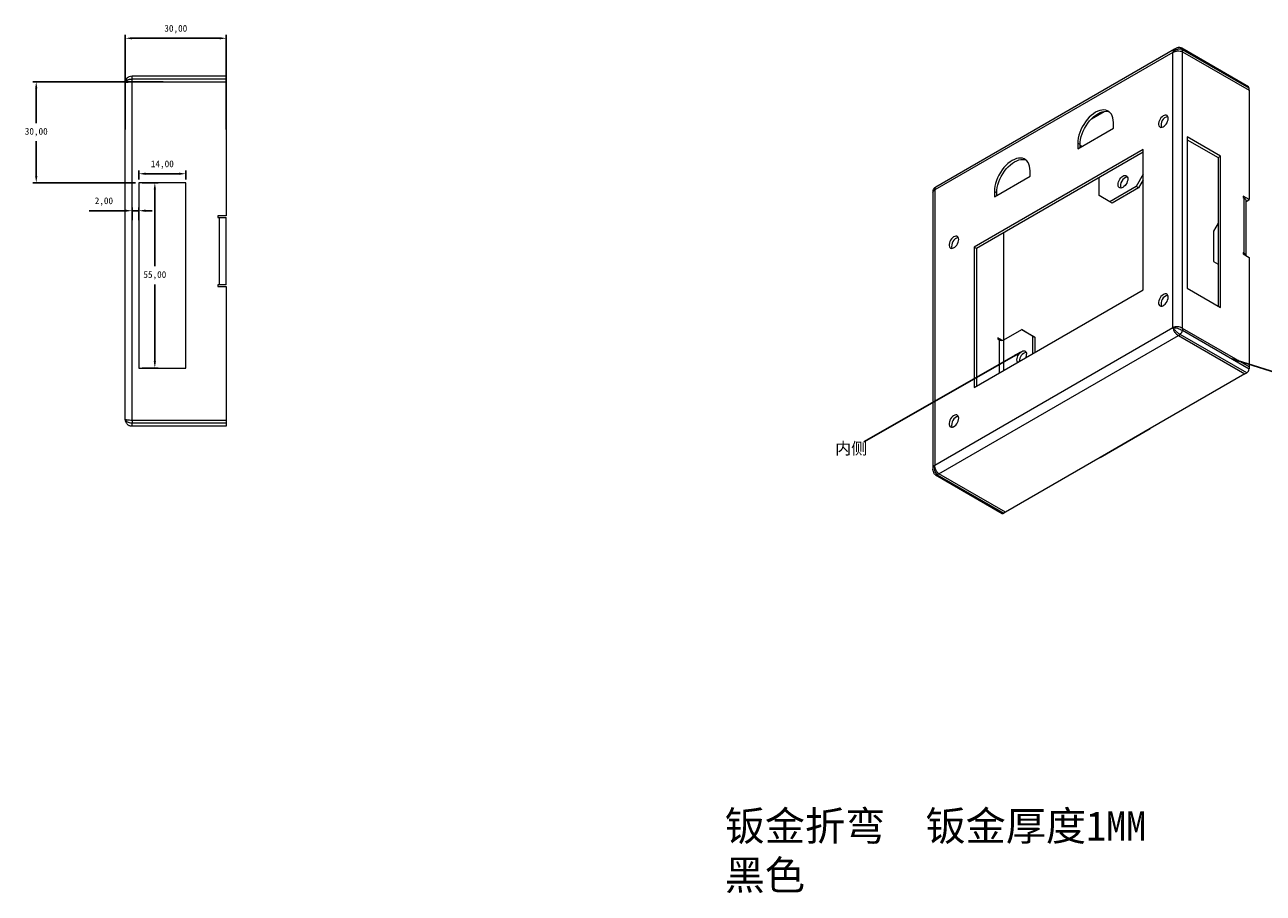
# Model space of a CAD drawing. Header units: millimetres. Extents: x -154 to 551, y -167 to 263.
# Tile 1 of 4: x -154 to 214, y -167 to 91. Entities that reach past the tile are written whole.
import ezdxf

# ---------------------------------------------------------------- set-up
doc = ezdxf.new("R2010")
doc.units = ezdxf.units.MM
doc.header["$PDSIZE"] = -1
doc.dimstyles.new('ISO-25', dxfattribs={"dimtxt": 2.5, "dimasz": 2.5, "dimexe": 1.25, "dimexo": 0.625, "dimtad": 1, "dimtxsty": 'Standard', "dimcen": 2.5, "dimadec": 0, "dimazin": 0, "dimtfac": 1, "dimtmove": 0, "dimatfit": 3, "dimfxl": 0, "dimarcsym": 0})

# ---------------------------------------------------------------- blocks, each defined once
blk = doc.blocks.new('*D22')
at = {"color": 4, "lineweight": -2, "transparency": 16777216}
for p, q in [((-119.79, 44.81), (-119.79, 47.48)), ((-107.79, 46.48), (-117.79, 46.48)), ((-105.79, 44.81), (-105.79, 47.48))]:
    blk.add_line(p, q, dxfattribs=at)
at = {"color": 4, "transparency": 16777216}
for points in [[(-117.79, 46.82), (-117.79, 46.15), (-119.79, 46.48)], [(-107.79, 46.82), (-107.79, 46.15), (-105.79, 46.48)]]:
    blk.add_solid(points, dxfattribs=at)
at = {"layer": 'Defpoints', "color": 0, "transparency": 16777216}
for p in [(-119.79, 46.48), (-119.79, 43.81), (-105.79, 43.81)]:
    blk.add_point(p, dxfattribs=at)
at = {"color": 4, "transparency": 16777216, "insert": (-112.79, 49.17), "char_height": 2, "attachment_point": 5}
blk.add_mtext('14,00', dxfattribs=at)
blk = doc.blocks.new('*D23')
at = {"color": 4, "lineweight": -2, "transparency": 16777216}
for p, q in [((-118.79, 43.81), (-114.02, 43.81)), ((-115.02, 41.81), (-115.02, 19)), ((-115.02, -9.19), (-115.02, 13.62)), ((-118.79, -11.19), (-114.02, -11.19))]:
    blk.add_line(p, q, dxfattribs=at)
at = {"color": 4, "transparency": 16777216}
for points in [[(-115.35, 41.81), (-114.68, 41.81), (-115.02, 43.81)], [(-115.35, -9.19), (-114.68, -9.19), (-115.02, -11.19)]]:
    blk.add_solid(points, dxfattribs=at)
at = {"layer": 'Defpoints', "color": 0, "transparency": 16777216}
for p in [(-119.79, 43.81), (-119.79, -11.19), (-115.02, -11.19)]:
    blk.add_point(p, dxfattribs=at)
at = {"color": 4, "transparency": 16777216, "insert": (-115.02, 16.31), "char_height": 2, "attachment_point": 5}
blk.add_mtext('55,00', dxfattribs=at)
blk = doc.blocks.new('*D24')
at = {"color": 4, "lineweight": -2, "transparency": 16777216}
for p, q in [((-123.79, 35.51), (-134.51, 35.51)), ((-121.79, 32.7), (-121.79, 36.51)), ((-119.79, 35.51), (-121.79, 35.51)), ((-119.79, 32.7), (-119.79, 36.51)), ((-117.79, 35.51), (-115.79, 35.51))]:
    blk.add_line(p, q, dxfattribs=at)
at = {"color": 4, "transparency": 16777216}
for points in [[(-123.79, 35.84), (-123.79, 35.17), (-121.79, 35.51)], [(-117.79, 35.84), (-117.79, 35.17), (-119.79, 35.51)]]:
    blk.add_solid(points, dxfattribs=at)
at = {"layer": 'Defpoints', "color": 0, "transparency": 16777216}
for p in [(-121.79, 35.51), (-121.79, 31.7), (-119.79, 31.7)]:
    blk.add_point(p, dxfattribs=at)
at = {"color": 4, "transparency": 16777216, "insert": (-130.15, 38.2), "char_height": 2, "attachment_point": 5}
blk.add_mtext('2,00', dxfattribs=at)
blk = doc.blocks.new('*D25')
at = {"color": 4, "lineweight": -2, "transparency": 16777216}
for p, q in [((-112.51, 73.81), (-151.25, 73.81)), ((-150.25, 71.81), (-150.25, 61.5)), ((-150.25, 45.81), (-150.25, 56.12)), ((-120.79, 43.81), (-151.25, 43.81))]:
    blk.add_line(p, q, dxfattribs=at)
at = {"color": 4, "transparency": 16777216}
for points in [[(-150.59, 71.81), (-149.92, 71.81), (-150.25, 73.81)], [(-150.59, 45.81), (-149.92, 45.81), (-150.25, 43.81)]]:
    blk.add_solid(points, dxfattribs=at)
at = {"layer": 'Defpoints', "color": 0, "transparency": 16777216}
for p in [(-150.25, 73.81), (-111.51, 73.81), (-119.79, 43.81)]:
    blk.add_point(p, dxfattribs=at)
at = {"color": 4, "transparency": 16777216, "insert": (-150.25, 58.81), "char_height": 2, "attachment_point": 5}
blk.add_mtext('30,00', dxfattribs=at)
blk = doc.blocks.new('*D34')
at = {"color": 4, "lineweight": -2, "transparency": 16777216}
for p, q in [((-123.79, 59.6), (-123.79, 87.7)), ((-121.79, 86.7), (-95.79, 86.7)), ((-93.79, 59.6), (-93.79, 87.7))]:
    blk.add_line(p, q, dxfattribs=at)
at = {"color": 4, "transparency": 16777216}
for points in [[(-121.79, 87.03), (-121.79, 86.37), (-123.79, 86.7)], [(-95.79, 87.03), (-95.79, 86.37), (-93.79, 86.7)]]:
    blk.add_solid(points, dxfattribs=at)
at = {"layer": 'Defpoints', "color": 0, "transparency": 16777216}
for p in [(-93.79, 86.7), (-123.79, 58.6), (-93.79, 58.6)]:
    blk.add_point(p, dxfattribs=at)
at = {"color": 4, "transparency": 16777216, "insert": (-108.79, 89.39), "char_height": 2, "attachment_point": 5}
blk.add_mtext('30,00', dxfattribs=at)

msp = doc.modelspace()

# ---------------------------------------------------------------- linework, layer by layer
at = {"color": 7, "linetype": 'Continuous', "lineweight": 15}
for p, q in [((187.446, 82.477), (116.736, 41.657)), ((187.964, 83.453), (117.046, 42.513)), ((187.446, 0.823), (187.446, 82.477)), ((188.36, 83.681), (187.964, 83.453)), ((209.866, 72.322), (190.067, 83.751)), ((190.275, 82.716), (190.275, 83.294)), ((210.074, 71.864), (190.275, 83.294)), ((190.275, 0.584), (190.275, 82.716)), ((190.275, 82.716), (210.074, 71.286)), ((-121.793, 74.516), (-121.793, 75.516)), ((-121.793, 75.516), (-93.793, 75.516)), ((-121.793, 73.809), (-121.793, 74.516)), ((-93.793, 74.516), (-121.793, 74.516)), ((-121.793, -26.776), (-121.793, 73.809)), ((-121.793, 73.809), (-93.793, 73.809)), ((-93.793, 75.516), (-93.793, 74.516)), ((-93.793, 73.809), (-93.793, 74.516)), ((-93.793, 73.809), (-93.793, 34.016)), ((-123.793, -26.484), (-123.793, 73.516)), ((210.074, 71.286), (210.074, 71.864)), ((210.074, 71.286), (210.074, 38.794)), ((163.27, 62.806), (167.074, 65.002)), ((159.162, 53.901), (169.769, 60.024)), ((169.769, 60.024), (169.769, 61.657)), ((159.162, 55.534), (159.162, 53.901)), ((159.869, 55.126), (159.162, 55.534)), ((201.588, 51.689), (191.689, 57.404)), ((191.689, 57.404), (191.689, 12.494)), ((191.689, 56.587), (200.881, 51.28)), ((178.607, 53.695), (128.403, 24.712)), ((178.607, 52.878), (129.11, 24.304)), ((159.869, 54.309), (159.869, 55.126)), ((160.371, 54.599), (159.869, 54.889)), ((178.607, 12.051), (178.607, 53.695)), ((200.881, 51.28), (201.588, 51.689)), ((201.588, 6.779), (201.588, 51.689)), ((200.881, 51.28), (200.881, 7.187)), ((134.413, 39.614), (145.02, 45.737)), ((145.02, 45.737), (145.02, 47.37)), ((165.526, 40.023), (165.526, 45.327)), ((178.607, 46.35), (176.486, 42.676)), ((178.607, 44.717), (177.193, 42.267)), ((-105.793, 43.809), (-119.793, 43.809)), ((-119.793, 43.809), (-119.793, -11.191)), ((-105.793, -11.191), (-105.793, 43.809)), ((116.15, 41.417), (116.15, 40.96)), ((116.15, 40.96), (116.15, -40.933)), ((117.046, 42.513), (116.65, 42.284)), ((116.736, 41.657), (116.736, -39.997)), ((134.413, 41.247), (134.413, 39.614)), ((135.12, 40.838), (134.413, 41.247)), ((135.12, 40.022), (135.12, 40.838)), ((176.486, 42.676), (168.708, 38.185)), ((177.193, 42.267), (169.415, 37.777)), ((177.193, 42.267), (176.486, 42.676)), ((168.708, 38.185), (165.526, 40.023)), ((169.415, 37.777), (168.708, 38.185)), ((210.074, 38.794), (208.306, 39.814)), ((208.306, 39.814), (208.306, 39.406)), ((208.306, 39.406), (208.659, 39.202)), ((208.659, 22.871), (208.659, 39.202)), ((209.241, 38.458), (209.367, 38.386)), ((209.245, 22.125), (209.245, 38.386)), ((209.367, 38.386), (210.074, 38.794)), ((-93.793, 34.016), (-96.293, 34.016)), ((-96.293, 34.016), (-96.293, 33.516)), ((-96.293, 33.516), (-95.793, 33.516)), ((-95.793, 13.516), (-95.793, 33.516)), ((-95.793, 33.516), (-93.793, 33.516)), ((-93.793, 13.516), (-93.793, 33.516)), ((200.881, 31.854), (199.467, 29.405)), ((137.242, -2.843), (137.242, 28.998)), ((199.467, 29.405), (199.467, 20.423)), ((128.403, 24.712), (128.403, -16.931)), ((129.11, 24.304), (128.403, 24.712)), ((129.11, 24.304), (129.11, -16.523)), ((208.659, 22.871), (208.306, 23.075)), ((208.306, 23.075), (208.306, 22.667)), ((208.306, 22.667), (208.659, 22.871)), ((208.306, 22.667), (210.074, 21.647)), ((199.467, 20.423), (200.881, 19.606)), ((210.074, 21.647), (210.074, -10.846)), ((-95.793, 13.516), (-96.293, 13.516)), ((-96.293, 13.516), (-96.293, 13.016)), ((-96.293, 13.016), (-93.793, 13.016)), ((-93.793, 13.516), (-95.793, 13.516)), ((-93.793, 13.016), (-93.793, -26.776)), ((128.403, -16.931), (178.607, 12.051)), ((191.689, 12.494), (201.588, 6.779)), ((116.736, -39.997), (187.446, 0.823)), ((137.242, -2.843), (142.545, 0.219)), ((142.545, 0.219), (145.727, -1.619)), ((143.252, -0.19), (142.545, 0.219)), ((190.275, 0.584), (190.275, 0.006)), ((210.074, -10.846), (190.275, 0.584)), ((190.275, 0.006), (210.074, -11.423)), ((117.943, -42.567), (189.068, -1.507)), ((136.793, -2.992), (135.474, -2.231)), ((135.474, -2.231), (135.474, -2.639)), ((135.474, -2.639), (135.827, -2.843)), ((135.827, -2.843), (135.827, -12.645)), ((137.242, -11.829), (137.242, -2.843)), ((143.252, -0.19), (146.434, -2.027)), ((145.727, -1.619), (145.727, -6.93)), ((146.434, -2.027), (145.727, -1.619)), ((146.434, -2.027), (146.434, -6.522)), ((189.068, -1.507), (189.568, -1.218)), ((189.068, -1.507), (208.867, -12.937)), ((209.367, -12.648), (189.568, -1.218)), ((210.074, -10.846), (210.074, -11.423)), ((-119.793, -11.191), (-105.793, -11.191)), ((208.867, -12.937), (180.729, -29.18)), ((208.867, -12.937), (209.367, -12.648)), ((-121.793, -26.776), (-121.793, -27.484)), ((-93.793, -26.776), (-121.793, -26.776)), ((-121.793, -28.484), (-121.793, -27.484)), ((-121.793, -27.484), (-93.793, -27.484)), ((-93.793, -28.484), (-121.793, -28.484)), ((-93.793, -26.776), (-93.793, -27.484)), ((-93.793, -27.484), (-93.793, -28.484)), ((165.879, -37.753), (137.742, -53.996)), ((116.15, -40.933), (116.15, -41.391)), ((116.943, -42.905), (136.742, -54.334)), ((117.943, -42.567), (117.443, -42.855)), ((117.443, -42.855), (137.242, -54.285)), ((137.742, -53.996), (117.943, -42.567)), ((137.742, -53.996), (137.242, -54.285))]:
    msp.add_line(p, q, dxfattribs=at)
msp.add_line((165.879, -37.753), (180.729, -29.18))
at = {"color": 7, "linetype": 'Continuous', "lineweight": 15, "flags": 128}
for points in [[(169.769, 61.657), (169.73, 62.373), (169.614, 63.034), (169.424, 63.63), (169.161, 64.152), (168.83, 64.594), (168.435, 64.948), (167.982, 65.209), (167.478, 65.375), (166.93, 65.441), (166.346, 65.407), (165.734, 65.274), (165.104, 65.044), (164.465, 64.719), (163.826, 64.306), (163.196, 63.809), (162.585, 63.236), (162.001, 62.595), (161.453, 61.896), (160.948, 61.149), (160.496, 60.365), (160.101, 59.555), (159.769, 58.731), (159.507, 57.904), (159.316, 57.088), (159.201, 56.294), (159.162, 55.534)], [(159.869, 55.126), (159.908, 55.886), (160.023, 56.68), (160.214, 57.496), (160.476, 58.322), (160.808, 59.146), (161.203, 59.957), (161.656, 60.741), (162.16, 61.488), (162.708, 62.187), (163.292, 62.828), (163.903, 63.401), (164.533, 63.898), (165.172, 64.311), (165.812, 64.636), (166.442, 64.866), (167.053, 64.999), (167.637, 65.033), (168.185, 64.966), (168.552, 64.858)], [(186.032, 62.88), (185.994, 63.235), (185.882, 63.526), (185.701, 63.739), (185.462, 63.861), (185.178, 63.887), (184.863, 63.814), (184.536, 63.647), (184.212, 63.394), (183.911, 63.07), (183.647, 62.691), (183.436, 62.279), (183.289, 61.855), (183.213, 61.442), (183.213, 61.063), (183.289, 60.738), (183.436, 60.484), (183.647, 60.316), (183.911, 60.241), (184.212, 60.265), (184.536, 60.386), (184.863, 60.597), (185.178, 60.888), (185.462, 61.241), (185.701, 61.639), (185.882, 62.06), (185.994, 62.482), (186.032, 62.88)], [(145.02, 47.37), (144.981, 48.086), (144.866, 48.746), (144.675, 49.342), (144.412, 49.865), (144.081, 50.307), (143.686, 50.661), (143.233, 50.922), (142.729, 51.087), (142.181, 51.154), (141.597, 51.12), (140.986, 50.987), (140.356, 50.757), (139.716, 50.432), (139.077, 50.019), (138.447, 49.522), (137.836, 48.949), (137.252, 48.308), (136.704, 47.609), (136.2, 46.862), (135.747, 46.078), (135.352, 45.267), (135.021, 44.443), (134.758, 43.617), (134.567, 42.801), (134.452, 42.007), (134.413, 41.247)], [(135.12, 40.838), (135.159, 41.599), (135.274, 42.393), (135.465, 43.209), (135.728, 44.035), (136.059, 44.859), (136.454, 45.669), (136.907, 46.454), (137.411, 47.201), (137.959, 47.9), (138.543, 48.54), (139.154, 49.113), (139.784, 49.61), (140.424, 50.024), (141.063, 50.348), (141.693, 50.579), (142.304, 50.712), (142.888, 50.745), (143.436, 50.679), (143.803, 50.571)], [(172.597, 42.431), (172.274, 42.287), (171.968, 42.234), (171.693, 42.274), (171.464, 42.407), (171.291, 42.625), (171.184, 42.917), (171.147, 43.268), (171.184, 43.661), (171.291, 44.077), (171.464, 44.494), (171.693, 44.892), (171.968, 45.25), (172.274, 45.551), (172.597, 45.779), (172.92, 45.923), (173.226, 45.976), (173.501, 45.935), (173.73, 45.803), (173.903, 45.585), (174.01, 45.293), (174.047, 44.942), (174.01, 44.548), (173.903, 44.133), (173.73, 43.715), (173.501, 43.318), (173.226, 42.96), (172.92, 42.659), (172.597, 42.431)], [(123.807, 26.958), (123.768, 27.313), (123.656, 27.604), (123.476, 27.817), (123.237, 27.939), (122.953, 27.965), (122.638, 27.892), (122.31, 27.725), (121.987, 27.472), (121.685, 27.148), (121.422, 26.769), (121.211, 26.357), (121.063, 25.933), (120.988, 25.521), (120.988, 25.141), (121.063, 24.816), (121.211, 24.562), (121.422, 24.394), (121.685, 24.319), (121.987, 24.343), (122.31, 24.464), (122.638, 24.675), (122.953, 24.966), (123.237, 25.319), (123.476, 25.717), (123.656, 26.138), (123.768, 26.56), (123.807, 26.958)], [(186.032, 9.805), (185.994, 10.16), (185.882, 10.451), (185.701, 10.664), (185.462, 10.786), (185.178, 10.812), (184.863, 10.739), (184.536, 10.571), (184.212, 10.319), (183.911, 9.995), (183.647, 9.616), (183.436, 9.204), (183.289, 8.78), (183.213, 8.367), (183.213, 7.988), (183.289, 7.663), (183.436, 7.409), (183.647, 7.241), (183.911, 7.166), (184.212, 7.19), (184.536, 7.311), (184.863, 7.522), (185.178, 7.812), (185.462, 8.166), (185.701, 8.564), (185.882, 8.985), (185.994, 9.406), (186.032, 9.805)], [(141.281, -9.497), (141.239, -9.427), (141.132, -9.135), (141.095, -8.784), (141.132, -8.39), (141.239, -7.974), (141.412, -7.557), (141.641, -7.16), (141.916, -6.802), (142.222, -6.501), (142.545, -6.273), (142.867, -6.129), (143.174, -6.076), (143.449, -6.116), (143.678, -6.249), (143.851, -6.467), (143.958, -6.758), (143.994, -7.11), (143.994, -7.11)], [(123.807, -26.117), (123.768, -25.762), (123.656, -25.471), (123.476, -25.258), (123.237, -25.136), (122.953, -25.11), (122.638, -25.183), (122.31, -25.35), (121.987, -25.603), (121.685, -25.927), (121.422, -26.306), (121.211, -26.718), (121.063, -27.142), (120.988, -27.555), (120.988, -27.934), (121.063, -28.259), (121.211, -28.513), (121.422, -28.681), (121.685, -28.756), (121.987, -28.732), (122.31, -28.611), (122.638, -28.4), (122.953, -28.109), (123.237, -27.756), (123.476, -27.358), (123.656, -26.937), (123.768, -26.516), (123.807, -26.117)]]:
    msp.add_lwpolyline(points, dxfattribs=at)
at = {"color": 7, "linetype": 'Continuous', "lineweight": 15}
for centre, radius, start, end in [((189.803, 83.355), 0.476, 352.57242, 57.68005), ((209.584, 71.918), 0.493, 353.70115, 54.98667), ((186.522, 60.964), 2.59, 103.74533, 196.26004), ((174.528, 42.99), 2.65, 103.4297, 196.57567), ((208.244, 38.286), 1.006, 5.6948, 65.62534), ((124.297, 25.043), 2.59, 103.74533, 196.26004), ((208.224, 21.932), 1.036, 10.88525, 65.15821), ((186.522, 7.889), 2.59, 103.74533, 196.26004), ((188.739, 0.076), 1.537, 302.60548, 357.39452), ((136.535, -1.478), 1.537, 242.60967, 297.39033), ((144.581, -9.168), 2.778, 105.0207, 180.57916), ((141.269, -7.046), 2.726, 338.66812, 358.65558), ((208.538, -11.353), 1.537, 302.60548, 357.39452), ((124.297, -28.033), 2.59, 103.74533, 196.26004), ((117.152, -42.462), 0.489, 243.23565, 306.4557), ((136.949, -53.876), 0.503, 245.69288, 305.61758)]:
    msp.add_arc(centre, radius, start, end, dxfattribs=at)
for points, knots in [([(187.446, 82.477), (187.447, 82.48), (187.448, 82.483), (187.47, 82.547), (187.517, 82.668), (187.6, 82.842), (187.694, 83.009), (187.784, 83.144), (187.866, 83.25), (187.935, 83.332), (188.008, 83.409), (188.094, 83.491), (188.195, 83.573), (188.288, 83.64), (188.346, 83.671), (188.363, 83.681)], [0, 0, 0, 0, 0.005211, 0.0057776, 0.122404, 0.2398017, 0.3596378, 0.4803396, 0.5501699, 0.6201819, 0.6907544, 0.7615199, 0.8595424, 0.9581425, 1, 1, 1, 1]), ([(190.275, 83.294), (190.176, 83.35), (190.068, 83.395), (189.836, 83.459), (189.714, 83.478), (189.461, 83.49), (189.328, 83.483), (189.066, 83.446), (188.936, 83.417), (188.677, 83.336), (188.547, 83.284), (188.298, 83.163), (188.178, 83.095), (187.833, 82.866), (187.622, 82.679), (187.446, 82.477)], [0, 0, 0, 0, 0.125, 0.125, 0.25, 0.25, 0.375, 0.375, 0.5, 0.5, 0.625, 0.625, 0.75, 0.75, 1, 1, 1, 1]), ([(190.056, 83.754), (189.997, 83.785), (189.838, 83.87), (189.545, 83.946), (189.203, 83.96), (188.865, 83.902), (188.58, 83.806), (188.423, 83.71), (188.366, 83.675)], [0, 0, 0, 0, 0.1159547, 0.313867, 0.4969131, 0.6916671, 0.8893477, 1, 1, 1, 1]), ([(-123.793, 73.516), (-123.793, 73.767), (-123.748, 74.008), (-123.564, 74.481), (-123.426, 74.7), (-123.07, 75.078), (-122.847, 75.238), (-122.348, 75.457), (-122.072, 75.516), (-121.793, 75.516)], [0, 0, 0, 0, 0.25, 0.25, 0.5, 0.5, 0.75, 0.75, 1, 1, 1, 1]), ([(-121.793, 74.516), (-121.932, 74.516), (-122.071, 74.509), (-122.342, 74.48), (-122.472, 74.459), (-122.721, 74.405), (-122.84, 74.371), (-123.057, 74.294), (-123.156, 74.251), (-123.334, 74.158), (-123.414, 74.106), (-123.551, 73.997), (-123.608, 73.941), (-123.746, 73.767), (-123.793, 73.639), (-123.793, 73.516)], [0, 0, 0, 0, 0.125, 0.125, 0.25, 0.25, 0.375, 0.375, 0.5, 0.5, 0.625, 0.625, 0.75, 0.75, 1, 1, 1, 1]), ([(116.654, 42.278), (116.597, 42.244), (116.458, 42.161), (116.289, 41.951), (116.169, 41.689), (116.156, 41.501), (116.151, 41.417)], [0, 0, 0, 0, 0.1880099, 0.4623105, 0.7593742, 1, 1, 1, 1]), ([(116.736, 41.657), (116.734, 41.657), (116.732, 41.657), (116.708, 41.656), (116.667, 41.656), (116.608, 41.653), (116.552, 41.649), (116.498, 41.643), (116.448, 41.635), (116.401, 41.626), (116.357, 41.615), (116.315, 41.6), (116.276, 41.583), (116.24, 41.563), (116.21, 41.541), (116.182, 41.514), (116.156, 41.475), (116.153, 41.439), (116.151, 41.417)], [0, 0, 0, 0, 0.005219, 0.0057864, 0.0641527, 0.1226155, 0.1813681, 0.240217, 0.3001876, 0.3602628, 0.4206636, 0.4811781, 0.5511153, 0.6212346, 0.6919151, 0.762789, 0.8609616, 1, 1, 1, 1]), ([(116.65, 42.283), (116.644, 42.28), (116.631, 42.272), (116.615, 42.257), (116.597, 42.235), (116.58, 42.202), (116.57, 42.156), (116.568, 42.1), (116.575, 42.036), (116.592, 41.971), (116.613, 41.909), (116.64, 41.842), (116.668, 41.783), (116.694, 41.732), (116.709, 41.704), (116.721, 41.683), (116.727, 41.671), (116.73, 41.666), (116.732, 41.663), (116.732, 41.662), (116.734, 41.66), (116.735, 41.658), (116.736, 41.657)], [0, 0, 0, 0, 0.04305748, 0.09628359, 0.14960669, 0.23735871, 0.33593107, 0.43503103, 0.53574368, 0.63700041, 0.70978095, 0.78274963, 0.88478322, 0.91766495, 0.95561297, 0.97592601, 0.98544402, 0.99206502, 0.99394603, 0.99421422, 0.99478159, 1, 1, 1, 1]), ([(187.446, 0.823), (187.623, 0.824), (187.826, 0.803), (188.29, 0.73), (188.543, 0.672), (189.061, 0.528), (189.333, 0.436), (189.84, 0.233), (190.077, 0.12), (190.275, 0.006)], [0, 0, 0, 0, 0.25, 0.25, 0.5, 0.5, 0.75, 0.75, 1, 1, 1, 1]), ([(189.568, -1.218), (189.469, -1.162), (189.366, -1.096), (189.154, -0.95), (189.047, -0.872), (188.833, -0.703), (188.724, -0.613), (188.516, -0.43), (188.416, -0.337), (188.224, -0.149), (188.131, -0.053), (187.957, 0.135), (187.877, 0.227), (187.657, 0.498), (187.533, 0.67), (187.446, 0.823)], [0, 0, 0, 0, 0.125, 0.125, 0.25, 0.25, 0.375, 0.375, 0.5, 0.5, 0.625, 0.625, 0.75, 0.75, 1, 1, 1, 1]), ([(-121.793, -28.484), (-121.932, -28.484), (-122.071, -28.469), (-122.342, -28.412), (-122.472, -28.37), (-122.721, -28.26), (-122.84, -28.193), (-123.057, -28.039), (-123.156, -27.953), (-123.334, -27.765), (-123.414, -27.661), (-123.551, -27.445), (-123.608, -27.333), (-123.746, -26.983), (-123.793, -26.732), (-123.793, -26.484)], [0, 0, 0, 0, 0.125, 0.125, 0.25, 0.25, 0.375, 0.375, 0.5, 0.5, 0.625, 0.625, 0.75, 0.75, 1, 1, 1, 1]), ([(-123.793, -26.484), (-123.793, -26.607), (-123.748, -26.731), (-123.564, -26.965), (-123.426, -27.076), (-123.07, -27.264), (-122.847, -27.345), (-122.348, -27.454), (-122.072, -27.484), (-121.793, -27.484)], [0, 0, 0, 0, 0.25, 0.25, 0.5, 0.5, 0.75, 0.75, 1, 1, 1, 1]), ([(116.15, -41.394), (116.15, -41.373), (116.15, -41.327), (116.155, -41.255), (116.166, -41.162), (116.186, -41.047), (116.22, -40.91), (116.267, -40.766), (116.327, -40.624), (116.391, -40.495), (116.456, -40.381), (116.527, -40.268), (116.592, -40.175), (116.65, -40.1), (116.682, -40.061), (116.706, -40.032), (116.719, -40.017), (116.725, -40.009), (116.728, -40.006), (116.729, -40.005), (116.732, -40.002), (116.734, -40), (116.736, -39.997)], [0, 0, 0, 0, 0.0450088, 0.0981264, 0.1513408, 0.2389138, 0.3372852, 0.4361831, 0.5366904, 0.6377406, 0.7103727, 0.7831926, 0.8850182, 0.9178328, 0.9557035, 0.9759751, 0.9854737, 0.9920812, 0.9939584, 0.994226, 0.9947922, 1, 1, 1, 1]), ([(116.736, -39.997), (116.648, -40.252), (116.593, -40.518), (116.558, -41.075), (116.576, -41.356), (116.695, -41.886), (116.796, -42.141), (117.072, -42.568), (117.245, -42.741), (117.443, -42.855)], [0, 0, 0, 0, 0.25, 0.25, 0.5, 0.5, 0.75, 0.75, 1, 1, 1, 1]), ([(116.159, -41.394), (116.157, -41.454), (116.15, -41.644), (116.213, -41.951), (116.344, -42.292), (116.541, -42.585), (116.753, -42.785), (116.891, -42.87), (116.934, -42.896)], [0, 0, 0, 0, 0.0996956, 0.3179908, 0.5234381, 0.7136899, 0.9120676, 1, 1, 1, 1])]:
    msp.add_open_spline(points, degree=3, knots=knots, dxfattribs=at)
for points in [[(187.606, 83.07), (187.518, 82.903), (187.463, 82.701), (187.446, 82.477)], [(187.446, 82.477), (187.631, 82.604), (187.853, 82.709), (188.095, 82.787)], [(187.964, 83.452), (187.816, 83.367), (187.694, 83.236), (187.606, 83.07)], [(188.095, 82.787), (188.337, 82.865), (188.599, 82.915), (188.86, 82.935)], [(188.86, 82.935), (189.122, 82.955), (189.384, 82.945), (189.626, 82.907)], [(189.626, 82.907), (189.868, 82.869), (190.09, 82.803), (190.275, 82.716)], [(-123.793, 73.516), (-123.793, 73.541), (-123.741, 73.565), (-123.641, 73.59)], [(-123.641, 73.59), (-123.541, 73.614), (-123.393, 73.639), (-123.207, 73.663)], [(-123.207, 73.663), (-123.022, 73.687), (-122.801, 73.712), (-122.559, 73.736)], [(-122.559, 73.736), (-122.317, 73.761), (-122.055, 73.785), (-121.793, 73.809)], [(116.15, 40.96), (116.15, 41.091), (116.202, 41.222), (116.302, 41.342)], [(116.302, 41.342), (116.402, 41.462), (116.55, 41.57), (116.736, 41.657)], [(116.736, 41.657), (116.718, 41.86), (116.738, 42.043), (116.791, 42.19)], [(116.791, 42.19), (116.845, 42.336), (116.933, 42.447), (117.046, 42.512)], [(188.095, 1.013), (187.853, 0.976), (187.631, 0.91), (187.446, 0.823)], [(187.446, 0.823), (187.463, 0.619), (187.518, 0.394), (187.606, 0.166)], [(187.606, 0.166), (187.694, -0.063), (187.816, -0.294), (187.964, -0.511)], [(188.86, 1.042), (188.599, 1.061), (188.337, 1.051), (188.095, 1.013)], [(189.626, 0.894), (189.384, 0.972), (189.122, 1.022), (188.86, 1.042)], [(190.275, 0.584), (190.09, 0.711), (189.868, 0.816), (189.626, 0.894)], [(187.964, -0.511), (188.112, -0.728), (188.286, -0.93), (188.475, -1.1)], [(188.475, -1.1), (188.663, -1.271), (188.865, -1.41), (189.068, -1.507)], [(-123.641, -26.557), (-123.741, -26.532), (-123.793, -26.508), (-123.793, -26.484)], [(-123.207, -26.63), (-123.393, -26.606), (-123.541, -26.581), (-123.641, -26.557)], [(-122.559, -26.703), (-122.801, -26.679), (-123.022, -26.654), (-123.207, -26.63)], [(-121.793, -26.776), (-122.055, -26.752), (-122.317, -26.728), (-122.559, -26.703)], [(116.302, -40.432), (116.202, -40.591), (116.15, -40.762), (116.15, -40.933)], [(116.736, -39.997), (116.55, -40.124), (116.402, -40.272), (116.302, -40.432)], [(116.791, -40.714), (116.738, -40.466), (116.718, -40.221), (116.736, -39.997)], [(117.046, -41.451), (116.933, -41.214), (116.845, -40.963), (116.791, -40.714)], [(117.453, -42.1), (117.299, -41.909), (117.16, -41.688), (117.046, -41.451)], [(117.943, -42.567), (117.775, -42.45), (117.607, -42.29), (117.453, -42.1)]]:
    msp.add_open_spline(points, degree=3, dxfattribs=at)

# ---------------------------------------------------------------- texts
at = {"attachment_point": 1}
for s, width, insert, char_height in [('{\\fSimSun|b0|i0|c134|p2;内侧}', 44.74525, (87.1, -33.309), 3.5), ('{\\fSimSun|b0|i0|c134|p2;钣金折弯}  {\\fSimSun|b0|i0|c134|p2;钣金厚度1MM  黑色}', 142.17482, (54.283, -142.771), 8.75)]:
    msp.add_mtext_dynamic_manual_height_columns(s, width=width, gutter_width=17.5, heights=[0], dxfattribs=dict(at, insert=insert, char_height=char_height))

# ---------------------------------------------------------------- dimensions: what is measured, and where the dimension line sits
for base, p1, p2, picture, middle in [((-93.793, 86.701), (-123.793, 58.602), (-93.793, 58.602), '*D34', (-108.793, 89.392)), ((-119.793, 46.483), (-105.793, 43.809), (-119.793, 43.809), '*D22', (-112.793, 49.173)), ((-121.793, 35.507), (-119.793, 31.696), (-121.793, 31.696), '*D24', (-130.151, 38.198))]:
    dim = msp.add_linear_dim(base=base, p1=p1, p2=p2, dimstyle='ISO-25', override={"dimtxt": 2, "dimasz": 2, "dimexe": 1, "dimexo": 1, "dimgap": 1.524, "dimtih": 1, "dimtoh": 1, "dimzin": 0, "dimclrd": 4, "dimclre": 4, "dimclrt": 4, "dimadec": 2, "dimtzin": 0})
    dim.commit()
    dim.dimension.update_dxf_attribs({"geometry": picture, "text_midpoint": middle})
for base, p2, picture, middle in [((-150.253, 73.809), (-111.508, 73.809), '*D25', (-150.253, 58.809)), ((-115.017, -11.191), (-119.793, -11.191), '*D23', (-115.017, 16.309))]:
    dim = msp.add_linear_dim(base=base, p1=(-119.793, 43.809), p2=p2, angle=90, dimstyle='ISO-25', override={"dimtxt": 2, "dimasz": 2, "dimexe": 1, "dimexo": 1, "dimgap": 1.524, "dimtih": 1, "dimtoh": 1, "dimzin": 0, "dimclrd": 4, "dimclre": 4, "dimclrt": 4, "dimadec": 2, "dimtzin": 0})
    dim.commit()
    dim.dimension.update_dxf_attribs({"geometry": picture, "text_midpoint": middle})

# ---------------------------------------------------------------- leaders
for points in [[(142.222, -6.501), (95.584, -33.149)], [(204.963, -8.473), (279.166, -31.621)]]:
    msp.add_leader(points, dimstyle='ISO-25', override={"dimtxt": 2, "dimasz": 2, "dimexe": 1, "dimexo": 1, "dimgap": 1.524, "dimtad": 0, "dimtih": 1, "dimtoh": 1, "dimzin": 0, "dimclrd": 4, "dimclre": 4, "dimclrt": 4, "dimadec": 2, "dimtzin": 0})

doc.saveas('drawing.dxf')
